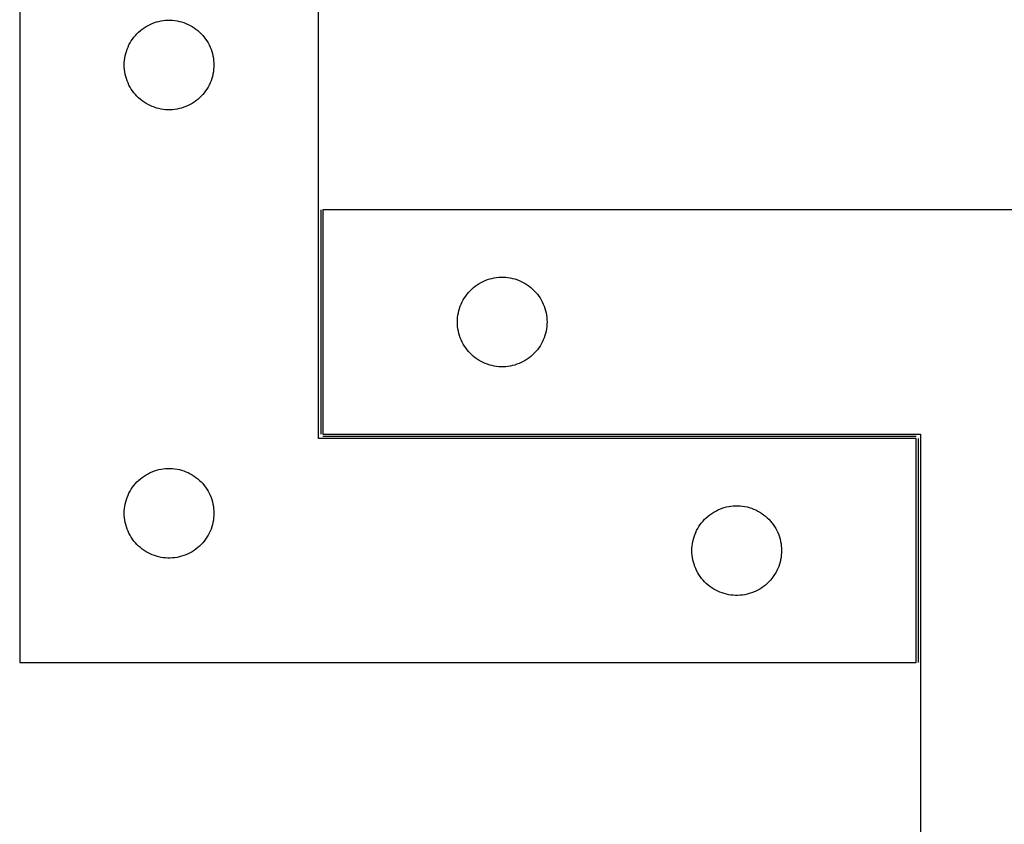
# Model space of a CAD drawing. Header units: millimetres. Extents: x 7 to 1493, y 7 to 2993.
# Tile 6 of 13: x 7 to 336, y 2421 to 2691. Entities that reach past the tile are written whole.
import ezdxf

# ---------------------------------------------------------------- set-up
doc = ezdxf.new("R2010")
doc.units = ezdxf.units.MM
doc.layers.add('COMMON', color=5, linetype='CONTINUOUS', true_color=0x0000ff)
doc.layers.add('CUT', color=7, linetype='CONTINUOUS', true_color=0x000000)

msp = doc.modelspace()

# ---------------------------------------------------------------- linework, layer by layer
at = {"layer": 'COMMON'}
for p, q in [((107.262788, 2626.944127), (107.262788, 2551.944127)), ((108.012789, 2551.194126), (306.512788, 2551.194126)), ((307.262788, 2550.444126), (307.262788, 2475.444126))]:
    msp.add_line(p, q, dxfattribs=at)
at = {"layer": 'CUT'}
for p, q in [((6.512788, 2725.444126), (6.512788, 2475.444126)), ((106.512788, 2550.444126), (106.512788, 2725.444126)), ((50.154072, 2689.02966), (50.861869, 2689.338986)), ((50.861869, 2689.338986), (51.584652, 2689.611465)), ((51.584652, 2689.611465), (52.320503, 2689.846374)), ((52.320503, 2689.846374), (53.067471, 2690.043092)), ((53.067471, 2690.043092), (53.823576, 2690.201096)), ((53.823576, 2690.201096), (54.586812, 2690.319966)), ((54.586812, 2690.319966), (55.355156, 2690.399389)), ((55.355156, 2690.399389), (56.126569, 2690.439153)), ((56.126569, 2690.439153), (56.899006, 2690.439153)), ((56.899006, 2690.439153), (57.670419, 2690.399389)), ((57.670419, 2690.399389), (58.438763, 2690.319966)), ((58.438763, 2690.319966), (59.201999, 2690.201096)), ((59.201999, 2690.201096), (59.958104, 2690.043092)), ((59.958104, 2690.043092), (60.705072, 2689.846374)), ((60.705072, 2689.846374), (61.440923, 2689.611465)), ((61.440923, 2689.611465), (62.163706, 2689.338986)), ((62.163706, 2689.338986), (62.871503, 2689.02966)), ((45.245809, 2685.346408), (45.770505, 2685.913289)), ((45.770505, 2685.913289), (46.323687, 2686.452407)), ((46.323687, 2686.452407), (46.90389, 2686.962333)), ((46.90389, 2686.962333), (47.509573, 2687.441715)), ((47.509573, 2687.441715), (48.139132, 2687.889282)), ((48.139132, 2687.889282), (48.790896, 2688.303846)), ((48.790896, 2688.303846), (49.463136, 2688.684308)), ((49.463136, 2688.684308), (50.154072, 2689.02966)), ((62.871503, 2689.02966), (63.562439, 2688.684308)), ((63.562439, 2688.684308), (64.23468, 2688.303846)), ((64.23468, 2688.303846), (64.886443, 2687.889282)), ((64.886443, 2687.889282), (65.516002, 2687.441715)), ((65.516002, 2687.441715), (66.121685, 2686.962333)), ((66.121685, 2686.962333), (66.701888, 2686.452407)), ((66.701888, 2686.452407), (67.25507, 2685.913289)), ((67.25507, 2685.913289), (67.779767, 2685.346408)), ((43.095481, 2682.150533), (43.458509, 2682.832347)), ((43.458509, 2682.832347), (43.856154, 2683.494569)), ((43.856154, 2683.494569), (44.287362, 2684.135443)), ((44.287362, 2684.135443), (44.75099, 2684.753269)), ((44.75099, 2684.753269), (45.245809, 2685.346408)), ((67.779767, 2685.346408), (68.274585, 2684.753269)), ((68.274585, 2684.753269), (68.738213, 2684.135443)), ((68.738213, 2684.135443), (69.169421, 2683.494569)), ((69.169421, 2683.494569), (69.567066, 2682.832347)), ((69.567066, 2682.832347), (69.930094, 2682.150533)), ((42.007372, 2679.264193), (42.223257, 2680.005849)), ((42.223257, 2680.005849), (42.477035, 2680.735408)), ((42.477035, 2680.735408), (42.768034, 2681.450935)), ((42.768034, 2681.450935), (43.095481, 2682.150533)), ((69.930094, 2682.150533), (70.257541, 2681.450935)), ((70.257541, 2681.450935), (70.54854, 2680.735408)), ((70.54854, 2680.735408), (70.802318, 2680.005849)), ((70.802318, 2680.005849), (71.018203, 2679.264193)), ((41.512788, 2675.444126), (41.532676, 2676.216308)), ((41.532676, 2676.216308), (41.592289, 2676.986441)), ((41.592289, 2676.986441), (41.691469, 2677.752485)), ((41.691469, 2677.752485), (41.829952, 2678.512407)), ((41.829952, 2678.512407), (42.007372, 2679.264193)), ((71.018203, 2679.264193), (71.195623, 2678.512407)), ((71.195623, 2678.512407), (71.334106, 2677.752485)), ((71.334106, 2677.752485), (71.433286, 2676.986441)), ((71.433286, 2676.986441), (71.492899, 2676.216308)), ((71.492899, 2676.216308), (71.512788, 2675.444126)), ((41.532676, 2674.671945), (41.512788, 2675.444126)), ((41.592289, 2673.901811), (41.532676, 2674.671945)), ((41.691469, 2673.135768), (41.592289, 2673.901811)), ((41.829952, 2672.375845), (41.691469, 2673.135768)), ((71.334106, 2673.135768), (71.195623, 2672.375845)), ((71.433286, 2673.901811), (71.334106, 2673.135768)), ((71.492899, 2674.671945), (71.433286, 2673.901811)), ((71.512788, 2675.444126), (71.492899, 2674.671945)), ((42.007372, 2671.62406), (41.829952, 2672.375845)), ((42.223257, 2670.882404), (42.007372, 2671.62406)), ((42.477035, 2670.152845), (42.223257, 2670.882404)), ((42.768034, 2669.437318), (42.477035, 2670.152845)), ((43.095481, 2668.737719), (42.768034, 2669.437318)), ((70.257541, 2669.437318), (69.930094, 2668.737719)), ((70.54854, 2670.152845), (70.257541, 2669.437318)), ((70.802318, 2670.882404), (70.54854, 2670.152845)), ((71.018203, 2671.62406), (70.802318, 2670.882404)), ((71.195623, 2672.375845), (71.018203, 2671.62406)), ((43.458509, 2668.055905), (43.095481, 2668.737719)), ((43.856154, 2667.393683), (43.458509, 2668.055905)), ((44.287362, 2666.75281), (43.856154, 2667.393683)), ((44.75099, 2666.134984), (44.287362, 2666.75281)), ((45.245809, 2665.541845), (44.75099, 2666.134984)), ((68.274585, 2666.134984), (67.779767, 2665.541845)), ((68.738213, 2666.75281), (68.274585, 2666.134984)), ((69.169421, 2667.393683), (68.738213, 2666.75281)), ((69.567066, 2668.055905), (69.169421, 2667.393683)), ((69.930094, 2668.737719), (69.567066, 2668.055905)), ((45.770505, 2664.974964), (45.245809, 2665.541845)), ((46.323687, 2664.435846), (45.770505, 2664.974964)), ((46.90389, 2663.92592), (46.323687, 2664.435846)), ((47.509573, 2663.446538), (46.90389, 2663.92592)), ((48.139132, 2662.998971), (47.509573, 2663.446538)), ((48.790896, 2662.584407), (48.139132, 2662.998971)), ((64.886443, 2662.998971), (64.23468, 2662.584407)), ((65.516002, 2663.446538), (64.886443, 2662.998971)), ((66.121685, 2663.92592), (65.516002, 2663.446538)), ((66.701888, 2664.435846), (66.121685, 2663.92592)), ((67.25507, 2664.974964), (66.701888, 2664.435846)), ((67.779767, 2665.541845), (67.25507, 2664.974964)), ((49.463136, 2662.203944), (48.790896, 2662.584407)), ((50.154072, 2661.858592), (49.463136, 2662.203944)), ((50.861869, 2661.549267), (50.154072, 2661.858592)), ((51.584652, 2661.276788), (50.861869, 2661.549267)), ((52.320503, 2661.041878), (51.584652, 2661.276788)), ((53.067471, 2660.845161), (52.320503, 2661.041878)), ((53.823576, 2660.687157), (53.067471, 2660.845161)), ((54.586812, 2660.568286), (53.823576, 2660.687157)), ((55.355156, 2660.488863), (54.586812, 2660.568286)), ((56.126569, 2660.449099), (55.355156, 2660.488863)), ((56.899006, 2660.449099), (56.126569, 2660.449099)), ((57.670419, 2660.488863), (56.899006, 2660.449099)), ((58.438763, 2660.568286), (57.670419, 2660.488863)), ((59.201999, 2660.687157), (58.438763, 2660.568286)), ((59.958104, 2660.845161), (59.201999, 2660.687157)), ((60.705072, 2661.041878), (59.958104, 2660.845161)), ((61.440923, 2661.276788), (60.705072, 2661.041878)), ((62.163706, 2661.549267), (61.440923, 2661.276788)), ((62.871503, 2661.858592), (62.163706, 2661.549267)), ((63.562439, 2662.203944), (62.871503, 2661.858592)), ((64.23468, 2662.584407), (63.562439, 2662.203944)), ((408.012789, 2626.944127), (108.012789, 2626.944127)), ((108.012789, 2626.944127), (108.012789, 2551.944127)), ((162.36187, 2603.338987), (163.084653, 2603.611466)), ((163.084653, 2603.611466), (163.820504, 2603.846375)), ((163.820504, 2603.846375), (164.567472, 2604.043093)), ((164.567472, 2604.043093), (165.323577, 2604.201097)), ((165.323577, 2604.201097), (166.086813, 2604.319967)), ((166.086813, 2604.319967), (166.855157, 2604.39939)), ((166.855157, 2604.39939), (167.62657, 2604.439154)), ((167.62657, 2604.439154), (168.399007, 2604.439154)), ((168.399007, 2604.439154), (169.17042, 2604.39939)), ((169.17042, 2604.39939), (169.938764, 2604.319967)), ((169.938764, 2604.319967), (170.702, 2604.201097)), ((170.702, 2604.201097), (171.458105, 2604.043093)), ((171.458105, 2604.043093), (172.205073, 2603.846375)), ((172.205073, 2603.846375), (172.940924, 2603.611466)), ((172.940924, 2603.611466), (173.663707, 2603.338987)), ((157.270506, 2599.91329), (157.823688, 2600.452408)), ((157.823688, 2600.452408), (158.403891, 2600.962334)), ((158.403891, 2600.962334), (159.009574, 2601.441716)), ((159.009574, 2601.441716), (159.639133, 2601.889283)), ((159.639133, 2601.889283), (160.290897, 2602.303847)), ((160.290897, 2602.303847), (160.963137, 2602.684309)), ((160.963137, 2602.684309), (161.654073, 2603.029661)), ((161.654073, 2603.029661), (162.36187, 2603.338987)), ((173.663707, 2603.338987), (174.371504, 2603.029661)), ((174.371504, 2603.029661), (175.06244, 2602.684309)), ((175.06244, 2602.684309), (175.734681, 2602.303847)), ((175.734681, 2602.303847), (176.386444, 2601.889283)), ((176.386444, 2601.889283), (177.016003, 2601.441716)), ((177.016003, 2601.441716), (177.621686, 2600.962334)), ((177.621686, 2600.962334), (178.201889, 2600.452408)), ((178.201889, 2600.452408), (178.755071, 2599.91329)), ((154.95851, 2596.832348), (155.356155, 2597.49457)), ((155.356155, 2597.49457), (155.787363, 2598.135444)), ((155.787363, 2598.135444), (156.250991, 2598.75327)), ((156.250991, 2598.75327), (156.74581, 2599.346409)), ((156.74581, 2599.346409), (157.270506, 2599.91329)), ((178.755071, 2599.91329), (179.279768, 2599.346409)), ((179.279768, 2599.346409), (179.774586, 2598.75327)), ((179.774586, 2598.75327), (180.238214, 2598.135444)), ((180.238214, 2598.135444), (180.669422, 2597.49457)), ((180.669422, 2597.49457), (181.067067, 2596.832348)), ((153.507373, 2593.264194), (153.723258, 2594.00585)), ((153.723258, 2594.00585), (153.977036, 2594.735409)), ((153.977036, 2594.735409), (154.268035, 2595.450936)), ((154.268035, 2595.450936), (154.595482, 2596.150534)), ((154.595482, 2596.150534), (154.95851, 2596.832348)), ((181.067067, 2596.832348), (181.430095, 2596.150534)), ((181.430095, 2596.150534), (181.757542, 2595.450936)), ((181.757542, 2595.450936), (182.048541, 2594.735409)), ((182.048541, 2594.735409), (182.302319, 2594.00585)), ((182.302319, 2594.00585), (182.518204, 2593.264194)), ((153.032677, 2590.216309), (153.09229, 2590.986442)), ((153.09229, 2590.986442), (153.19147, 2591.752486)), ((153.19147, 2591.752486), (153.329953, 2592.512408)), ((153.329953, 2592.512408), (153.507373, 2593.264194)), ((182.518204, 2593.264194), (182.695624, 2592.512408)), ((182.695624, 2592.512408), (182.834107, 2591.752486)), ((182.834107, 2591.752486), (182.933287, 2590.986442)), ((182.933287, 2590.986442), (182.9929, 2590.216309)), ((153.012789, 2589.444127), (153.032677, 2590.216309)), ((153.032677, 2588.671946), (153.012789, 2589.444127)), ((153.09229, 2587.901812), (153.032677, 2588.671946)), ((153.19147, 2587.135769), (153.09229, 2587.901812)), ((153.329953, 2586.375846), (153.19147, 2587.135769)), ((182.834107, 2587.135769), (182.695624, 2586.375846)), ((182.933287, 2587.901812), (182.834107, 2587.135769)), ((182.9929, 2588.671946), (182.933287, 2587.901812)), ((182.9929, 2590.216309), (183.012789, 2589.444127)), ((183.012789, 2589.444127), (182.9929, 2588.671946)), ((153.507373, 2585.624061), (153.329953, 2586.375846)), ((153.723258, 2584.882405), (153.507373, 2585.624061)), ((153.977036, 2584.152846), (153.723258, 2584.882405)), ((154.268035, 2583.437319), (153.977036, 2584.152846)), ((182.048541, 2584.152846), (181.757542, 2583.437319)), ((182.302319, 2584.882405), (182.048541, 2584.152846)), ((182.518204, 2585.624061), (182.302319, 2584.882405)), ((182.695624, 2586.375846), (182.518204, 2585.624061)), ((154.595482, 2582.73772), (154.268035, 2583.437319)), ((154.95851, 2582.055906), (154.595482, 2582.73772)), ((155.356155, 2581.393684), (154.95851, 2582.055906)), ((155.787363, 2580.752811), (155.356155, 2581.393684)), ((156.250991, 2580.134985), (155.787363, 2580.752811)), ((180.238214, 2580.752811), (179.774586, 2580.134985)), ((180.669422, 2581.393684), (180.238214, 2580.752811)), ((181.067067, 2582.055906), (180.669422, 2581.393684)), ((181.430095, 2582.73772), (181.067067, 2582.055906)), ((181.757542, 2583.437319), (181.430095, 2582.73772)), ((156.74581, 2579.541846), (156.250991, 2580.134985)), ((157.270506, 2578.974965), (156.74581, 2579.541846)), ((157.823688, 2578.435847), (157.270506, 2578.974965)), ((158.403891, 2577.925921), (157.823688, 2578.435847)), ((159.009574, 2577.446539), (158.403891, 2577.925921)), ((159.639133, 2576.998972), (159.009574, 2577.446539)), ((177.016003, 2577.446539), (176.386444, 2576.998972)), ((177.621686, 2577.925921), (177.016003, 2577.446539)), ((178.201889, 2578.435847), (177.621686, 2577.925921)), ((178.755071, 2578.974965), (178.201889, 2578.435847)), ((179.279768, 2579.541846), (178.755071, 2578.974965)), ((179.774586, 2580.134985), (179.279768, 2579.541846)), ((160.290897, 2576.584408), (159.639133, 2576.998972)), ((160.963137, 2576.203945), (160.290897, 2576.584408)), ((161.654073, 2575.858593), (160.963137, 2576.203945)), ((162.36187, 2575.549268), (161.654073, 2575.858593)), ((163.084653, 2575.276789), (162.36187, 2575.549268)), ((163.820504, 2575.041879), (163.084653, 2575.276789)), ((164.567472, 2574.845162), (163.820504, 2575.041879)), ((165.323577, 2574.687158), (164.567472, 2574.845162)), ((166.086813, 2574.568287), (165.323577, 2574.687158)), ((166.855157, 2574.488864), (166.086813, 2574.568287)), ((167.62657, 2574.4491), (166.855157, 2574.488864)), ((168.399007, 2574.4491), (167.62657, 2574.4491)), ((169.17042, 2574.488864), (168.399007, 2574.4491)), ((169.938764, 2574.568287), (169.17042, 2574.488864)), ((170.702, 2574.687158), (169.938764, 2574.568287)), ((171.458105, 2574.845162), (170.702, 2574.687158)), ((172.205073, 2575.041879), (171.458105, 2574.845162)), ((172.940924, 2575.276789), (172.205073, 2575.041879)), ((173.663707, 2575.549268), (172.940924, 2575.276789)), ((174.371504, 2575.858593), (173.663707, 2575.549268)), ((175.06244, 2576.203945), (174.371504, 2575.858593)), ((175.734681, 2576.584408), (175.06244, 2576.203945)), ((176.386444, 2576.998972), (175.734681, 2576.584408)), ((108.012789, 2551.944127), (308.012789, 2551.944127)), ((308.012789, 2551.944127), (308.012789, 2376.944127)), ((306.512788, 2550.444126), (106.512788, 2550.444126)), ((306.512788, 2475.444126), (306.512788, 2550.444126)), ((47.509573, 2537.441715), (48.139132, 2537.889282)), ((48.139132, 2537.889282), (48.790896, 2538.303846)), ((48.790896, 2538.303846), (49.463136, 2538.684308)), ((49.463136, 2538.684308), (50.154072, 2539.02966)), ((50.154072, 2539.02966), (50.861869, 2539.338986)), ((50.861869, 2539.338986), (51.584652, 2539.611465)), ((51.584652, 2539.611465), (52.320503, 2539.846374)), ((52.320503, 2539.846374), (53.067471, 2540.043092)), ((53.067471, 2540.043092), (53.823576, 2540.201096)), ((53.823576, 2540.201096), (54.586812, 2540.319966)), ((54.586812, 2540.319966), (55.355156, 2540.399389)), ((55.355156, 2540.399389), (56.126569, 2540.439153)), ((56.126569, 2540.439153), (56.899006, 2540.439153)), ((56.899006, 2540.439153), (57.670419, 2540.399389)), ((57.670419, 2540.399389), (58.438763, 2540.319966)), ((58.438763, 2540.319966), (59.201999, 2540.201096)), ((59.201999, 2540.201096), (59.958104, 2540.043092)), ((59.958104, 2540.043092), (60.705072, 2539.846374)), ((60.705072, 2539.846374), (61.440923, 2539.611465)), ((61.440923, 2539.611465), (62.163706, 2539.338986)), ((62.163706, 2539.338986), (62.871503, 2539.02966)), ((62.871503, 2539.02966), (63.562439, 2538.684308)), ((63.562439, 2538.684308), (64.23468, 2538.303846)), ((64.23468, 2538.303846), (64.886443, 2537.889282)), ((64.886443, 2537.889282), (65.516002, 2537.441715)), ((44.287362, 2534.135443), (44.75099, 2534.753269)), ((44.75099, 2534.753269), (45.245809, 2535.346408)), ((45.245809, 2535.346408), (45.770505, 2535.913289)), ((45.770505, 2535.913289), (46.323687, 2536.452407)), ((46.323687, 2536.452407), (46.90389, 2536.962333)), ((46.90389, 2536.962333), (47.509573, 2537.441715)), ((65.516002, 2537.441715), (66.121685, 2536.962333)), ((66.121685, 2536.962333), (66.701888, 2536.452407)), ((66.701888, 2536.452407), (67.25507, 2535.913289)), ((67.25507, 2535.913289), (67.779767, 2535.346408)), ((67.779767, 2535.346408), (68.274585, 2534.753269)), ((68.274585, 2534.753269), (68.738213, 2534.135443)), ((42.477035, 2530.735408), (42.768034, 2531.450935)), ((42.768034, 2531.450935), (43.095481, 2532.150533)), ((43.095481, 2532.150533), (43.458509, 2532.832347)), ((43.458509, 2532.832347), (43.856154, 2533.494569)), ((43.856154, 2533.494569), (44.287362, 2534.135443)), ((68.738213, 2534.135443), (69.169421, 2533.494569)), ((69.169421, 2533.494569), (69.567066, 2532.832347)), ((69.567066, 2532.832347), (69.930094, 2532.150533)), ((69.930094, 2532.150533), (70.257541, 2531.450935)), ((70.257541, 2531.450935), (70.54854, 2530.735408)), ((41.592289, 2526.986441), (41.691469, 2527.752485)), ((41.691469, 2527.752485), (41.829952, 2528.512407)), ((41.829952, 2528.512407), (42.007372, 2529.264193)), ((42.007372, 2529.264193), (42.223257, 2530.005849)), ((42.223257, 2530.005849), (42.477035, 2530.735408)), ((70.54854, 2530.735408), (70.802318, 2530.005849)), ((70.802318, 2530.005849), (71.018203, 2529.264193)), ((71.018203, 2529.264193), (71.195623, 2528.512407)), ((71.195623, 2528.512407), (71.334106, 2527.752485)), ((71.334106, 2527.752485), (71.433286, 2526.986441)), ((243.067471, 2527.543092), (243.823576, 2527.701096)), ((243.823576, 2527.701096), (244.586812, 2527.819966)), ((244.586812, 2527.819966), (245.355156, 2527.899389)), ((245.355156, 2527.899389), (246.126569, 2527.939153)), ((246.126569, 2527.939153), (246.899006, 2527.939153)), ((246.899006, 2527.939153), (247.670419, 2527.899389)), ((247.670419, 2527.899389), (248.438763, 2527.819966)), ((248.438763, 2527.819966), (249.201999, 2527.701096)), ((249.201999, 2527.701096), (249.958104, 2527.543092)), ((41.512788, 2525.444126), (41.532676, 2526.216308)), ((41.532676, 2524.671945), (41.512788, 2525.444126)), ((41.532676, 2526.216308), (41.592289, 2526.986441)), ((41.592289, 2523.901811), (41.532676, 2524.671945)), ((71.433286, 2526.986441), (71.492899, 2526.216308)), ((71.492899, 2524.671945), (71.433286, 2523.901811)), ((71.492899, 2526.216308), (71.512788, 2525.444126)), ((71.512788, 2525.444126), (71.492899, 2524.671945)), ((236.323687, 2523.952407), (236.90389, 2524.462333)), ((236.90389, 2524.462333), (237.509573, 2524.941715)), ((237.509573, 2524.941715), (238.139132, 2525.389282)), ((238.139132, 2525.389282), (238.790896, 2525.803846)), ((238.790896, 2525.803846), (239.463136, 2526.184308)), ((239.463136, 2526.184308), (240.154072, 2526.52966)), ((240.154072, 2526.52966), (240.861869, 2526.838986)), ((240.861869, 2526.838986), (241.584652, 2527.111465)), ((241.584652, 2527.111465), (242.320503, 2527.346374)), ((242.320503, 2527.346374), (243.067471, 2527.543092)), ((249.958104, 2527.543092), (250.705072, 2527.346374)), ((250.705072, 2527.346374), (251.440923, 2527.111465)), ((251.440923, 2527.111465), (252.163706, 2526.838986)), ((252.163706, 2526.838986), (252.871503, 2526.52966)), ((252.871503, 2526.52966), (253.562439, 2526.184308)), ((253.562439, 2526.184308), (254.23468, 2525.803846)), ((254.23468, 2525.803846), (254.886443, 2525.389282)), ((254.886443, 2525.389282), (255.516002, 2524.941715)), ((255.516002, 2524.941715), (256.121685, 2524.462333)), ((256.121685, 2524.462333), (256.701888, 2523.952407)), ((41.691469, 2523.135768), (41.592289, 2523.901811)), ((41.829952, 2522.375845), (41.691469, 2523.135768)), ((42.007372, 2521.62406), (41.829952, 2522.375845)), ((42.223257, 2520.882404), (42.007372, 2521.62406)), ((71.018203, 2521.62406), (70.802318, 2520.882404)), ((71.195623, 2522.375845), (71.018203, 2521.62406)), ((71.334106, 2523.135768), (71.195623, 2522.375845)), ((71.433286, 2523.901811), (71.334106, 2523.135768)), ((233.856154, 2520.994569), (234.287362, 2521.635443)), ((234.287362, 2521.635443), (234.75099, 2522.253269)), ((234.75099, 2522.253269), (235.245809, 2522.846408)), ((235.245809, 2522.846408), (235.770505, 2523.413289)), ((235.770505, 2523.413289), (236.323687, 2523.952407)), ((256.701888, 2523.952407), (257.25507, 2523.413289)), ((257.25507, 2523.413289), (257.779767, 2522.846408)), ((257.779767, 2522.846408), (258.274585, 2522.253269)), ((258.274585, 2522.253269), (258.738213, 2521.635443)), ((258.738213, 2521.635443), (259.169421, 2520.994569)), ((42.477035, 2520.152845), (42.223257, 2520.882404)), ((42.768034, 2519.437318), (42.477035, 2520.152845)), ((43.095481, 2518.737719), (42.768034, 2519.437318)), ((43.458509, 2518.055905), (43.095481, 2518.737719)), ((43.856154, 2517.393683), (43.458509, 2518.055905)), ((69.567066, 2518.055905), (69.169421, 2517.393683)), ((69.930094, 2518.737719), (69.567066, 2518.055905)), ((70.257541, 2519.437318), (69.930094, 2518.737719)), ((70.54854, 2520.152845), (70.257541, 2519.437318)), ((70.802318, 2520.882404), (70.54854, 2520.152845)), ((232.223257, 2517.505849), (232.477035, 2518.235408)), ((232.477035, 2518.235408), (232.768034, 2518.950935)), ((232.768034, 2518.950935), (233.095481, 2519.650533)), ((233.095481, 2519.650533), (233.458509, 2520.332347)), ((233.458509, 2520.332347), (233.856154, 2520.994569)), ((259.169421, 2520.994569), (259.567066, 2520.332347)), ((259.567066, 2520.332347), (259.930094, 2519.650533)), ((259.930094, 2519.650533), (260.257541, 2518.950935)), ((260.257541, 2518.950935), (260.54854, 2518.235408)), ((260.54854, 2518.235408), (260.802318, 2517.505849)), ((44.287362, 2516.75281), (43.856154, 2517.393683)), ((44.75099, 2516.134984), (44.287362, 2516.75281)), ((45.245809, 2515.541845), (44.75099, 2516.134984)), ((45.770505, 2514.974964), (45.245809, 2515.541845)), ((46.323687, 2514.435846), (45.770505, 2514.974964)), ((67.25507, 2514.974964), (66.701888, 2514.435846)), ((67.779767, 2515.541845), (67.25507, 2514.974964)), ((68.274585, 2516.134984), (67.779767, 2515.541845)), ((68.738213, 2516.75281), (68.274585, 2516.134984)), ((69.169421, 2517.393683), (68.738213, 2516.75281)), ((231.592289, 2514.486441), (231.691469, 2515.252485)), ((231.691469, 2515.252485), (231.829952, 2516.012407)), ((231.829952, 2516.012407), (232.007372, 2516.764193)), ((232.007372, 2516.764193), (232.223257, 2517.505849)), ((260.802318, 2517.505849), (261.018203, 2516.764193)), ((261.018203, 2516.764193), (261.195623, 2516.012407)), ((261.195623, 2516.012407), (261.334106, 2515.252485)), ((261.334106, 2515.252485), (261.433286, 2514.486441)), ((46.90389, 2513.92592), (46.323687, 2514.435846)), ((47.509573, 2513.446538), (46.90389, 2513.92592)), ((48.139132, 2512.998971), (47.509573, 2513.446538)), ((48.790896, 2512.584407), (48.139132, 2512.998971)), ((49.463136, 2512.203944), (48.790896, 2512.584407)), ((50.154072, 2511.858592), (49.463136, 2512.203944)), ((50.861869, 2511.549267), (50.154072, 2511.858592)), ((51.584652, 2511.276788), (50.861869, 2511.549267)), ((52.320503, 2511.041878), (51.584652, 2511.276788)), ((61.440923, 2511.276788), (60.705072, 2511.041878)), ((62.163706, 2511.549267), (61.440923, 2511.276788)), ((62.871503, 2511.858592), (62.163706, 2511.549267)), ((63.562439, 2512.203944), (62.871503, 2511.858592)), ((64.23468, 2512.584407), (63.562439, 2512.203944)), ((64.886443, 2512.998971), (64.23468, 2512.584407)), ((65.516002, 2513.446538), (64.886443, 2512.998971)), ((66.121685, 2513.92592), (65.516002, 2513.446538)), ((66.701888, 2514.435846), (66.121685, 2513.92592)), ((231.512788, 2512.944126), (231.532676, 2513.716308)), ((231.532676, 2512.171945), (231.512788, 2512.944126)), ((231.532676, 2513.716308), (231.592289, 2514.486441)), ((231.592289, 2511.401811), (231.532676, 2512.171945)), ((231.691469, 2510.635768), (231.592289, 2511.401811)), ((261.433286, 2511.401811), (261.334106, 2510.635768)), ((261.433286, 2514.486441), (261.492899, 2513.716308)), ((261.492899, 2512.171945), (261.433286, 2511.401811)), ((261.492899, 2513.716308), (261.512788, 2512.944126)), ((261.512788, 2512.944126), (261.492899, 2512.171945)), ((53.067471, 2510.845161), (52.320503, 2511.041878)), ((53.823576, 2510.687157), (53.067471, 2510.845161)), ((54.586812, 2510.568286), (53.823576, 2510.687157)), ((55.355156, 2510.488863), (54.586812, 2510.568286)), ((56.126569, 2510.449099), (55.355156, 2510.488863)), ((56.899006, 2510.449099), (56.126569, 2510.449099)), ((57.670419, 2510.488863), (56.899006, 2510.449099)), ((58.438763, 2510.568286), (57.670419, 2510.488863)), ((59.201999, 2510.687157), (58.438763, 2510.568286)), ((59.958104, 2510.845161), (59.201999, 2510.687157)), ((60.705072, 2511.041878), (59.958104, 2510.845161)), ((231.829952, 2509.875845), (231.691469, 2510.635768)), ((232.007372, 2509.12406), (231.829952, 2509.875845)), ((232.223257, 2508.382404), (232.007372, 2509.12406)), ((232.477035, 2507.652845), (232.223257, 2508.382404)), ((260.802318, 2508.382404), (260.54854, 2507.652845)), ((261.018203, 2509.12406), (260.802318, 2508.382404)), ((261.195623, 2509.875845), (261.018203, 2509.12406)), ((261.334106, 2510.635768), (261.195623, 2509.875845)), ((232.768034, 2506.937318), (232.477035, 2507.652845)), ((233.095481, 2506.237719), (232.768034, 2506.937318)), ((233.458509, 2505.555905), (233.095481, 2506.237719)), ((233.856154, 2504.893683), (233.458509, 2505.555905)), ((234.287362, 2504.25281), (233.856154, 2504.893683)), ((259.169421, 2504.893683), (258.738213, 2504.25281)), ((259.567066, 2505.555905), (259.169421, 2504.893683)), ((259.930094, 2506.237719), (259.567066, 2505.555905)), ((260.257541, 2506.937318), (259.930094, 2506.237719)), ((260.54854, 2507.652845), (260.257541, 2506.937318)), ((234.75099, 2503.634984), (234.287362, 2504.25281)), ((235.245809, 2503.041845), (234.75099, 2503.634984)), ((235.770505, 2502.474964), (235.245809, 2503.041845)), ((236.323687, 2501.935846), (235.770505, 2502.474964)), ((236.90389, 2501.42592), (236.323687, 2501.935846)), ((237.509573, 2500.946538), (236.90389, 2501.42592)), ((256.121685, 2501.42592), (255.516002, 2500.946538)), ((256.701888, 2501.935846), (256.121685, 2501.42592)), ((257.25507, 2502.474964), (256.701888, 2501.935846)), ((257.779767, 2503.041845), (257.25507, 2502.474964)), ((258.274585, 2503.634984), (257.779767, 2503.041845)), ((258.738213, 2504.25281), (258.274585, 2503.634984)), ((238.139132, 2500.498971), (237.509573, 2500.946538)), ((238.790896, 2500.084407), (238.139132, 2500.498971)), ((239.463136, 2499.703944), (238.790896, 2500.084407)), ((240.154072, 2499.358592), (239.463136, 2499.703944)), ((240.861869, 2499.049267), (240.154072, 2499.358592)), ((241.584652, 2498.776788), (240.861869, 2499.049267)), ((242.320503, 2498.541878), (241.584652, 2498.776788)), ((243.067471, 2498.345161), (242.320503, 2498.541878)), ((243.823576, 2498.187157), (243.067471, 2498.345161)), ((244.586812, 2498.068286), (243.823576, 2498.187157)), ((245.355156, 2497.988863), (244.586812, 2498.068286)), ((248.438763, 2498.068286), (247.670419, 2497.988863)), ((249.201999, 2498.187157), (248.438763, 2498.068286)), ((249.958104, 2498.345161), (249.201999, 2498.187157)), ((250.705072, 2498.541878), (249.958104, 2498.345161)), ((251.440923, 2498.776788), (250.705072, 2498.541878)), ((252.163706, 2499.049267), (251.440923, 2498.776788)), ((252.871503, 2499.358592), (252.163706, 2499.049267)), ((253.562439, 2499.703944), (252.871503, 2499.358592)), ((254.23468, 2500.084407), (253.562439, 2499.703944)), ((254.886443, 2500.498971), (254.23468, 2500.084407)), ((255.516002, 2500.946538), (254.886443, 2500.498971)), ((246.126569, 2497.949099), (245.355156, 2497.988863)), ((246.899006, 2497.949099), (246.126569, 2497.949099)), ((247.670419, 2497.988863), (246.899006, 2497.949099)), ((6.512788, 2475.444126), (306.512788, 2475.444126))]:
    msp.add_line(p, q, dxfattribs=at)

doc.saveas('drawing.dxf')
